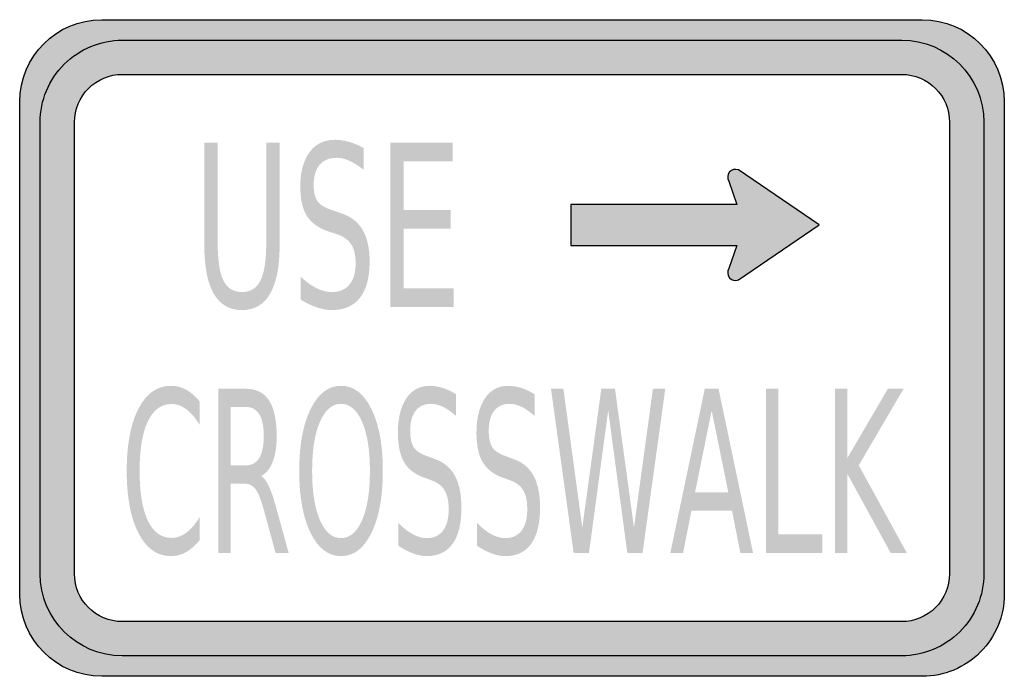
# Model space of a CAD drawing. Header units: inches. Extents: x -0.5 to 0.5, y -0.33 to 0.33.
import ezdxf

# ---------------------------------------------------------------- set-up
doc = ezdxf.new("R2010")
doc.units = ezdxf.units.IN
doc.header["$MEASUREMENT"] = 0

msp = doc.modelspace()

# ---------------------------------------------------------------- hatches: boundary and pattern name
h = msp.add_hatch(color=7)
edge = h.paths.add_edge_path()
edge.add_spline(control_points=[(-0.4167, -0.3333), (-0.4627, -0.3333), (-0.5, -0.296), (-0.5, -0.25)], knot_values=[0, 0, 0, 0, 1, 1, 1, 1], degree=3, periodic=0)
edge.add_line((-0.5, -0.25), (-0.5, 0.25))
edge.add_spline(control_points=[(-0.5, 0.25), (-0.5, 0.296), (-0.4627, 0.3333), (-0.4167, 0.3333)], knot_values=[0, 0, 0, 0, 1, 1, 1, 1], degree=3, periodic=0)
edge.add_line((-0.4167, 0.3333), (0.4167, 0.3333))
edge.add_spline(control_points=[(0.4167, 0.3333), (0.4627, 0.3333), (0.5, 0.296), (0.5, 0.25)], knot_values=[0, 0, 0, 0, 1, 1, 1, 1], degree=3, periodic=0)
edge.add_line((0.5, 0.25), (0.5, -0.25))
edge.add_spline(control_points=[(0.5, -0.25), (0.5, -0.2721), (0.4912, -0.2933), (0.4756, -0.3089), (0.46, -0.3246), (0.4388, -0.3333), (0.4167, -0.3333)], knot_values=[0, 0, 0, 0, 1, 1, 1, 2, 2, 2, 2], degree=3, periodic=0)
edge.add_line((0.4167, -0.3333), (-0.4167, -0.3333))
edge = h.paths.add_edge_path(flags=0)
edge.add_spline(control_points=[(-0.4444, 0.2292), (-0.4444, 0.2421), (-0.4393, 0.2544), (-0.4302, 0.2635), (-0.4211, 0.2727), (-0.4087, 0.2778), (-0.3958, 0.2778)], knot_values=[0, 0, 0, 0, 1, 1, 1, 2, 2, 2, 2], degree=3, periodic=0)
edge.add_line((-0.3958, 0.2778), (0.3958, 0.2778))
edge.add_spline(control_points=[(0.3958, 0.2778), (0.4227, 0.2778), (0.4444, 0.256), (0.4444, 0.2292)], knot_values=[0, 0, 0, 0, 1, 1, 1, 1], degree=3, periodic=0)
edge.add_line((0.4444, 0.2292), (0.4444, -0.2292))
edge.add_spline(control_points=[(0.4444, -0.2292), (0.4444, -0.2421), (0.4393, -0.2544), (0.4302, -0.2635), (0.4211, -0.2727), (0.4087, -0.2778), (0.3958, -0.2778)], knot_values=[0, 0, 0, 0, 1, 1, 1, 2, 2, 2, 2], degree=3, periodic=0)
edge.add_line((0.3958, -0.2778), (-0.3958, -0.2778))
edge.add_spline(control_points=[(-0.3958, -0.2778), (-0.4227, -0.2778), (-0.4444, -0.256), (-0.4444, -0.2292)], knot_values=[0, 0, 0, 0, 1, 1, 1, 1], degree=3, periodic=0)
edge.add_line((-0.4444, -0.2292), (-0.4444, 0.2292))
h = msp.add_hatch(color=7)
edge = h.paths.add_edge_path()
edge.add_spline(control_points=[(-0.4792, -0.2292), (-0.4792, -0.2752), (-0.4419, -0.3125), (-0.3958, -0.3125)], knot_values=[0, 0, 0, 0, 1, 1, 1, 1], degree=3, periodic=0)
edge.add_line((-0.3958, -0.3125), (0.3958, -0.3125))
edge.add_spline(control_points=[(0.3958, -0.3125), (0.4179, -0.3125), (0.4391, -0.3037), (0.4548, -0.2881), (0.4704, -0.2725), (0.4792, -0.2513), (0.4792, -0.2292)], knot_values=[0, 0, 0, 0, 1, 1, 1, 2, 2, 2, 2], degree=3, periodic=0)
edge.add_line((0.4792, -0.2292), (0.4792, 0.2292))
edge.add_spline(control_points=[(0.4792, 0.2292), (0.4792, 0.2752), (0.4419, 0.3125), (0.3958, 0.3125)], knot_values=[0, 0, 0, 0, 1, 1, 1, 1], degree=3, periodic=0)
edge.add_line((0.3958, 0.3125), (-0.3958, 0.3125))
edge.add_spline(control_points=[(-0.3958, 0.3125), (-0.4179, 0.3125), (-0.4391, 0.3037), (-0.4548, 0.2881), (-0.4704, 0.2725), (-0.4792, 0.2513), (-0.4792, 0.2292)], knot_values=[0, 0, 0, 0, 1, 1, 1, 2, 2, 2, 2], degree=3, periodic=0)
edge.add_line((-0.4792, 0.2292), (-0.4792, -0.2292))
edge = h.paths.add_edge_path(flags=0)
edge.add_spline(control_points=[(-0.4444, -0.2292), (-0.4444, -0.256), (-0.4227, -0.2778), (-0.3958, -0.2778)], knot_values=[0, 0, 0, 0, 1, 1, 1, 1], degree=3, periodic=0)
edge.add_line((-0.3958, -0.2778), (0.3958, -0.2778))
edge.add_spline(control_points=[(0.3958, -0.2778), (0.4087, -0.2778), (0.4211, -0.2727), (0.4302, -0.2635), (0.4393, -0.2544), (0.4444, -0.2421), (0.4444, -0.2292)], knot_values=[0, 0, 0, 0, 1, 1, 1, 2, 2, 2, 2], degree=3, periodic=0)
edge.add_line((0.4444, -0.2292), (0.4444, 0.2292))
edge.add_spline(control_points=[(0.4444, 0.2292), (0.4444, 0.256), (0.4227, 0.2778), (0.3958, 0.2778)], knot_values=[0, 0, 0, 0, 1, 1, 1, 1], degree=3, periodic=0)
edge.add_line((0.3958, 0.2778), (-0.3958, 0.2778))
edge.add_spline(control_points=[(-0.3958, 0.2778), (-0.4087, 0.2778), (-0.4211, 0.2727), (-0.4302, 0.2635), (-0.4393, 0.2544), (-0.4444, 0.2421), (-0.4444, 0.2292)], knot_values=[0, 0, 0, 0, 1, 1, 1, 2, 2, 2, 2], degree=3, periodic=0)
edge.add_line((-0.4444, 0.2292), (-0.4444, -0.2292))
h = msp.add_hatch(color=7)
edge = h.paths.add_edge_path()
edge.add_line((-0.1507, 0.2029), (-0.1507, 0.1809))
edge.add_spline(control_points=[(-0.1507, 0.1809), (-0.1558, 0.185), (-0.1606, 0.1881), (-0.1652, 0.1901), (-0.1697, 0.1921), (-0.1741, 0.1931), (-0.1784, 0.1931), (-0.1858, 0.1931), (-0.1914, 0.1907), (-0.1954, 0.186), (-0.1994, 0.1812), (-0.2014, 0.1744), (-0.2014, 0.1656), (-0.2014, 0.1583), (-0.2001, 0.1527), (-0.1974, 0.1489), (-0.1948, 0.1452), (-0.1897, 0.1422), (-0.1823, 0.1399)], knot_values=[0, 0, 0, 0, 1, 1, 1, 2, 2, 2, 3, 3, 3, 4, 4, 4, 5, 5, 5, 6, 6, 6, 6], degree=3, periodic=0)
edge.add_line((-0.1823, 0.1399), (-0.1742, 0.1371))
edge.add_spline(control_points=[(-0.1742, 0.1371), (-0.1641, 0.1339), (-0.1566, 0.1282), (-0.1518, 0.1201), (-0.147, 0.1121), (-0.1446, 0.1013), (-0.1446, 0.0877), (-0.1446, 0.0716), (-0.1479, 0.0593), (-0.1544, 0.051), (-0.1609, 0.0427), (-0.1704, 0.0385), (-0.1829, 0.0385), (-0.1877, 0.0385), (-0.1927, 0.0394), (-0.198, 0.0412), (-0.2034, 0.043), (-0.2089, 0.0456), (-0.2146, 0.0491)], knot_values=[0, 0, 0, 0, 1, 1, 1, 2, 2, 2, 3, 3, 3, 4, 4, 4, 5, 5, 5, 6, 6, 6, 6], degree=3, periodic=0)
edge.add_line((-0.2146, 0.0491), (-0.2146, 0.0723))
edge.add_spline(control_points=[(-0.2146, 0.0723), (-0.2091, 0.0672), (-0.2037, 0.0633), (-0.1985, 0.0607), (-0.1932, 0.0581), (-0.188, 0.0568), (-0.1829, 0.0568), (-0.1752, 0.0568), (-0.1693, 0.0593), (-0.1651, 0.0644), (-0.1609, 0.0694), (-0.1588, 0.0767), (-0.1588, 0.086), (-0.1588, 0.0942), (-0.1603, 0.1006), (-0.1633, 0.1052), (-0.1663, 0.1099), (-0.1712, 0.1133), (-0.1781, 0.1156)], knot_values=[0, 0, 0, 0, 1, 1, 1, 2, 2, 2, 3, 3, 3, 4, 4, 4, 5, 5, 5, 6, 6, 6, 6], degree=3, periodic=0)
edge.add_line((-0.1781, 0.1156), (-0.1864, 0.1183))
edge.add_spline(control_points=[(-0.1864, 0.1183), (-0.1964, 0.1217), (-0.2037, 0.1269), (-0.2083, 0.134), (-0.2128, 0.1412), (-0.215, 0.1511), (-0.215, 0.1639), (-0.215, 0.1786), (-0.2119, 0.1902), (-0.2057, 0.1987), (-0.1994, 0.2072), (-0.1909, 0.2114), (-0.1799, 0.2114), (-0.1752, 0.2114), (-0.1705, 0.2107), (-0.1656, 0.2093), (-0.1607, 0.2079), (-0.1557, 0.2058), (-0.1507, 0.2029)], knot_values=[0, 0, 0, 0, 1, 1, 1, 2, 2, 2, 3, 3, 3, 4, 4, 4, 5, 5, 5, 6, 6, 6, 6], degree=3, periodic=0)
h = msp.add_hatch(color=7)
edge = h.paths.add_edge_path()
edge.add_line((-0.3125, 0.2084), (-0.2989, 0.2084))
edge.add_line((-0.2989, 0.2084), (-0.2989, 0.1071))
edge.add_spline(control_points=[(-0.2989, 0.1071), (-0.2989, 0.0893), (-0.297, 0.0764), (-0.2931, 0.0686), (-0.2892, 0.0607), (-0.2829, 0.0568), (-0.2742, 0.0568), (-0.2656, 0.0568), (-0.2593, 0.0607), (-0.2554, 0.0686), (-0.2515, 0.0764), (-0.2496, 0.0893), (-0.2496, 0.1071)], knot_values=[0, 0, 0, 0, 1, 1, 1, 2, 2, 2, 3, 3, 3, 4, 4, 4, 4], degree=3, periodic=0)
edge.add_line((-0.2496, 0.1071), (-0.2496, 0.2084))
edge.add_line((-0.2496, 0.2084), (-0.236, 0.2084))
edge.add_line((-0.236, 0.2084), (-0.236, 0.1044))
edge.add_spline(control_points=[(-0.236, 0.1044), (-0.236, 0.0826), (-0.2392, 0.0662), (-0.2457, 0.0551), (-0.2521, 0.044), (-0.2616, 0.0385), (-0.2742, 0.0385), (-0.2869, 0.0385), (-0.2964, 0.044), (-0.3029, 0.0551), (-0.3093, 0.0662), (-0.3125, 0.0826), (-0.3125, 0.1044)], knot_values=[0, 0, 0, 0, 1, 1, 1, 2, 2, 2, 3, 3, 3, 4, 4, 4, 4], degree=3, periodic=0)
edge.add_line((-0.3125, 0.1044), (-0.3125, 0.2084))
for points in [[(-0.1235, 0.2084), (-0.0603, 0.2084), (-0.0603, 0.1894), (-0.11, 0.1894), (-0.11, 0.1401), (-0.0624, 0.1401), (-0.0624, 0.1211), (-0.11, 0.1211), (-0.11, 0.0607), (-0.0591, 0.0607), (-0.0591, 0.0417), (-0.1235, 0.0417), (-0.1235, 0.2084)], [(0.0396, -0.0414), (0.0522, -0.0414), (0.0714, -0.1823), (0.0907, -0.0414), (0.1046, -0.0414), (0.1239, -0.1823), (0.1431, -0.0414), (0.1557, -0.0414), (0.1326, -0.2081), (0.1171, -0.2081), (0.0977, -0.0634), (0.0782, -0.2081), (0.0626, -0.2081), (0.0396, -0.0414)], [(0.2581, -0.0414), (0.2705, -0.0414), (0.2705, -0.1891), (0.3152, -0.1891), (0.3152, -0.2081), (0.2581, -0.2081), (0.2581, -0.0414)], [(0.3282, -0.0414), (0.3406, -0.0414), (0.3406, -0.1118), (0.3817, -0.0414), (0.3977, -0.0414), (0.3522, -0.1191), (0.401, -0.2081), (0.3846, -0.2081), (0.3406, -0.1278), (0.3406, -0.2081), (0.3282, -0.2081), (0.3282, -0.0414)]]:
    msp.add_hatch(color=7).paths.add_polyline_path(points)
h = msp.add_hatch(color=7)
edge = h.paths.add_edge_path()
edge.add_line((0.3119, 0.125), (0.2299, 0.1808))
edge.add_spline(control_points=[(0.2299, 0.1808), (0.2268, 0.1821), (0.2231, 0.1813), (0.2209, 0.1787), (0.2187, 0.1761), (0.2184, 0.1723), (0.2202, 0.1694)], knot_values=[0, 0, 0, 0, 1, 1, 1, 2, 2, 2, 2], degree=3, periodic=0)
edge.add_line((0.2202, 0.1694), (0.2282, 0.1458))
edge.add_line((0.2282, 0.1458), (0.0598, 0.1458))
edge.add_line((0.0598, 0.1458), (0.0598, 0.1042))
edge.add_line((0.0598, 0.1042), (0.2282, 0.1042))
edge.add_line((0.2282, 0.1042), (0.2202, 0.0806))
edge.add_spline(control_points=[(0.2202, 0.0806), (0.2184, 0.0777), (0.2187, 0.0739), (0.2209, 0.0713), (0.2231, 0.0687), (0.2268, 0.0679), (0.2299, 0.0692)], knot_values=[0, 0, 0, 0, 1, 1, 1, 2, 2, 2, 2], degree=3, periodic=0)
edge.add_line((0.2299, 0.0692), (0.3119, 0.125))
h = msp.add_hatch(color=7)
edge = h.paths.add_edge_path()
edge.add_line((-0.3173, -0.0542), (-0.3173, -0.078))
edge.add_spline(control_points=[(-0.3173, -0.078), (-0.3215, -0.0709), (-0.326, -0.0657), (-0.3307, -0.0622), (-0.3354, -0.0587), (-0.3404, -0.0569), (-0.3458, -0.0569), (-0.3562, -0.0569), (-0.3643, -0.0627), (-0.3698, -0.0744), (-0.3754, -0.086), (-0.3782, -0.1029), (-0.3782, -0.1249), (-0.3782, -0.1469), (-0.3754, -0.1637), (-0.3698, -0.1753), (-0.3643, -0.1869), (-0.3562, -0.1928), (-0.3458, -0.1928), (-0.3404, -0.1928), (-0.3354, -0.191), (-0.3307, -0.1875), (-0.326, -0.184), (-0.3215, -0.1787), (-0.3173, -0.1717)], knot_values=[0, 0, 0, 0, 1, 1, 1, 2, 2, 2, 3, 3, 3, 4, 4, 4, 5, 5, 5, 6, 6, 6, 7, 7, 7, 8, 8, 8, 8], degree=3, periodic=0)
edge.add_line((-0.3173, -0.1717), (-0.3173, -0.1952))
edge.add_spline(control_points=[(-0.3173, -0.1952), (-0.3217, -0.2006), (-0.3263, -0.2046), (-0.3311, -0.2073), (-0.336, -0.21), (-0.3411, -0.2113), (-0.3465, -0.2113), (-0.3604, -0.2113), (-0.3713, -0.2036), (-0.3793, -0.1881), (-0.3873, -0.1727), (-0.3913, -0.1516), (-0.3913, -0.1249), (-0.3913, -0.0981), (-0.3873, -0.077), (-0.3793, -0.0615), (-0.3713, -0.0461), (-0.3604, -0.0384), (-0.3465, -0.0384), (-0.341, -0.0384), (-0.3358, -0.0397), (-0.331, -0.0423), (-0.3261, -0.045), (-0.3216, -0.0489), (-0.3173, -0.0542)], knot_values=[0, 0, 0, 0, 1, 1, 1, 2, 2, 2, 3, 3, 3, 4, 4, 4, 5, 5, 5, 6, 6, 6, 7, 7, 7, 8, 8, 8, 8], degree=3, periodic=0)
h = msp.add_hatch(color=7)
edge = h.paths.add_edge_path()
edge.add_spline(control_points=[(-0.1736, -0.0384), (-0.1607, -0.0384), (-0.1505, -0.0462), (-0.1428, -0.0619), (-0.1351, -0.0775), (-0.1312, -0.0986), (-0.1312, -0.1249), (-0.1312, -0.1512), (-0.1351, -0.1721), (-0.1428, -0.1878), (-0.1505, -0.2035), (-0.1607, -0.2113), (-0.1736, -0.2113), (-0.1865, -0.2113), (-0.1968, -0.2035), (-0.2045, -0.1879), (-0.2122, -0.1722), (-0.2161, -0.1512), (-0.2161, -0.1249), (-0.2161, -0.0986), (-0.2122, -0.0775), (-0.2045, -0.0619), (-0.1968, -0.0462), (-0.1865, -0.0384), (-0.1736, -0.0384)], knot_values=[0, 0, 0, 0, 1, 1, 1, 2, 2, 2, 3, 3, 3, 4, 4, 4, 5, 5, 5, 6, 6, 6, 7, 7, 7, 8, 8, 8, 8], degree=3, periodic=0)
edge = h.paths.add_edge_path(flags=0)
edge.add_spline(control_points=[(-0.1736, -0.0567), (-0.1826, -0.0567), (-0.1898, -0.0628), (-0.1951, -0.075), (-0.2004, -0.0872), (-0.203, -0.1038), (-0.203, -0.1249), (-0.203, -0.1459), (-0.2004, -0.1625), (-0.1951, -0.1747), (-0.1898, -0.1869), (-0.1826, -0.193), (-0.1736, -0.193), (-0.1646, -0.193), (-0.1575, -0.1869), (-0.1522, -0.1747), (-0.1469, -0.1625), (-0.1443, -0.1459), (-0.1443, -0.1249), (-0.1443, -0.1038), (-0.1469, -0.0872), (-0.1522, -0.075), (-0.1575, -0.0628), (-0.1646, -0.0567), (-0.1736, -0.0567)], knot_values=[0, 0, 0, 0, 1, 1, 1, 2, 2, 2, 3, 3, 3, 4, 4, 4, 5, 5, 5, 6, 6, 6, 7, 7, 7, 8, 8, 8, 8], degree=3, periodic=0)
h = msp.add_hatch(color=7)
edge = h.paths.add_edge_path()
edge.add_line((-0.0569, -0.0469), (-0.0569, -0.0689))
edge.add_spline(control_points=[(-0.0569, -0.0689), (-0.0616, -0.0648), (-0.066, -0.0617), (-0.0702, -0.0597), (-0.0744, -0.0577), (-0.0784, -0.0567), (-0.0823, -0.0567), (-0.0891, -0.0567), (-0.0943, -0.0591), (-0.0979, -0.0638), (-0.1016, -0.0686), (-0.1034, -0.0754), (-0.1034, -0.0842), (-0.1034, -0.0915), (-0.1022, -0.0971), (-0.0998, -0.1008), (-0.0973, -0.1046), (-0.0927, -0.1076), (-0.0859, -0.1099)], knot_values=[0, 0, 0, 0, 1, 1, 1, 2, 2, 2, 3, 3, 3, 4, 4, 4, 5, 5, 5, 6, 6, 6, 6], degree=3, periodic=0)
edge.add_line((-0.0859, -0.1099), (-0.0784, -0.1127))
edge.add_spline(control_points=[(-0.0784, -0.1127), (-0.0692, -0.1159), (-0.0624, -0.1216), (-0.058, -0.1296), (-0.0536, -0.1377), (-0.0514, -0.1485), (-0.0514, -0.1621), (-0.0514, -0.1782), (-0.0543, -0.1905), (-0.0603, -0.1988), (-0.0662, -0.2071), (-0.075, -0.2113), (-0.0865, -0.2113), (-0.0908, -0.2113), (-0.0954, -0.2104), (-0.1003, -0.2086), (-0.1052, -0.2068), (-0.1103, -0.2042), (-0.1155, -0.2007)], knot_values=[0, 0, 0, 0, 1, 1, 1, 2, 2, 2, 3, 3, 3, 4, 4, 4, 5, 5, 5, 6, 6, 6, 6], degree=3, periodic=0)
edge.add_line((-0.1155, -0.2007), (-0.1155, -0.1775))
edge.add_spline(control_points=[(-0.1155, -0.1775), (-0.1105, -0.1826), (-0.1056, -0.1865), (-0.1007, -0.1891), (-0.0959, -0.1917), (-0.0911, -0.193), (-0.0865, -0.193), (-0.0794, -0.193), (-0.0739, -0.1905), (-0.0701, -0.1854), (-0.0662, -0.1803), (-0.0643, -0.1731), (-0.0643, -0.1637), (-0.0643, -0.1556), (-0.0657, -0.1492), (-0.0685, -0.1445), (-0.0712, -0.1399), (-0.0758, -0.1365), (-0.0821, -0.1342)], knot_values=[0, 0, 0, 0, 1, 1, 1, 2, 2, 2, 3, 3, 3, 4, 4, 4, 5, 5, 5, 6, 6, 6, 6], degree=3, periodic=0)
edge.add_line((-0.0821, -0.1342), (-0.0896, -0.1315))
edge.add_spline(control_points=[(-0.0896, -0.1315), (-0.0989, -0.1281), (-0.1056, -0.1229), (-0.1097, -0.1157), (-0.1138, -0.1086), (-0.1159, -0.0987), (-0.1159, -0.0859), (-0.1159, -0.0712), (-0.113, -0.0596), (-0.1073, -0.0511), (-0.1016, -0.0426), (-0.0937, -0.0384), (-0.0837, -0.0384), (-0.0794, -0.0384), (-0.075, -0.0391), (-0.0706, -0.0405), (-0.0661, -0.0419), (-0.0616, -0.044), (-0.0569, -0.0469)], knot_values=[0, 0, 0, 0, 1, 1, 1, 2, 2, 2, 3, 3, 3, 4, 4, 4, 5, 5, 5, 6, 6, 6, 6], degree=3, periodic=0)
h = msp.add_hatch(color=7)
edge = h.paths.add_edge_path()
edge.add_line((0.0229, -0.0469), (0.0229, -0.0689))
edge.add_spline(control_points=[(0.0229, -0.0689), (0.0182, -0.0648), (0.0138, -0.0617), (0.0096, -0.0597), (0.0054, -0.0577), (0.0014, -0.0567), (-0.0025, -0.0567), (-0.0092, -0.0567), (-0.0144, -0.0591), (-0.0181, -0.0638), (-0.0218, -0.0686), (-0.0236, -0.0754), (-0.0236, -0.0842), (-0.0236, -0.0915), (-0.0224, -0.0971), (-0.02, -0.1008), (-0.0175, -0.1046), (-0.0129, -0.1076), (-0.0061, -0.1099)], knot_values=[0, 0, 0, 0, 1, 1, 1, 2, 2, 2, 3, 3, 3, 4, 4, 4, 5, 5, 5, 6, 6, 6, 6], degree=3, periodic=0)
edge.add_line((-0.0061, -0.1099), (0.0014, -0.1127))
edge.add_spline(control_points=[(0.0014, -0.1127), (0.0106, -0.1159), (0.0175, -0.1216), (0.0219, -0.1296), (0.0263, -0.1377), (0.0285, -0.1485), (0.0285, -0.1621), (0.0285, -0.1782), (0.0255, -0.1905), (0.0195, -0.1988), (0.0136, -0.2071), (0.0048, -0.2113), (-0.0067, -0.2113), (-0.011, -0.2113), (-0.0156, -0.2104), (-0.0205, -0.2086), (-0.0254, -0.2068), (-0.0305, -0.2042), (-0.0357, -0.2007)], knot_values=[0, 0, 0, 0, 1, 1, 1, 2, 2, 2, 3, 3, 3, 4, 4, 4, 5, 5, 5, 6, 6, 6, 6], degree=3, periodic=0)
edge.add_line((-0.0357, -0.2007), (-0.0357, -0.1775))
edge.add_spline(control_points=[(-0.0357, -0.1775), (-0.0307, -0.1826), (-0.0257, -0.1865), (-0.0209, -0.1891), (-0.0161, -0.1917), (-0.0113, -0.193), (-0.0067, -0.193), (0.0004, -0.193), (0.0059, -0.1905), (0.0097, -0.1854), (0.0136, -0.1803), (0.0155, -0.1731), (0.0155, -0.1637), (0.0155, -0.1556), (0.0141, -0.1492), (0.0114, -0.1445), (0.0086, -0.1399), (0.0041, -0.1365), (-0.0022, -0.1342)], knot_values=[0, 0, 0, 0, 1, 1, 1, 2, 2, 2, 3, 3, 3, 4, 4, 4, 5, 5, 5, 6, 6, 6, 6], degree=3, periodic=0)
edge.add_line((-0.0022, -0.1342), (-0.0098, -0.1315))
edge.add_spline(control_points=[(-0.0098, -0.1315), (-0.019, -0.1281), (-0.0257, -0.1229), (-0.0299, -0.1157), (-0.034, -0.1086), (-0.0361, -0.0987), (-0.0361, -0.0859), (-0.0361, -0.0712), (-0.0332, -0.0596), (-0.0275, -0.0511), (-0.0218, -0.0426), (-0.0139, -0.0384), (-0.0039, -0.0384), (0.0004, -0.0384), (0.0048, -0.0391), (0.0092, -0.0405), (0.0137, -0.0419), (0.0183, -0.044), (0.0229, -0.0469)], knot_values=[0, 0, 0, 0, 1, 1, 1, 2, 2, 2, 3, 3, 3, 4, 4, 4, 5, 5, 5, 6, 6, 6, 6], degree=3, periodic=0)
h = msp.add_hatch(color=7)
edge = h.paths.add_edge_path()
edge.add_spline(control_points=[(-0.2547, -0.1299), (-0.252, -0.1316), (-0.2495, -0.1351), (-0.2469, -0.1404), (-0.2444, -0.1458), (-0.2419, -0.1531), (-0.2394, -0.1625)], knot_values=[0, 0, 0, 0, 1, 1, 1, 2, 2, 2, 2], degree=3, periodic=0)
edge.add_line((-0.2394, -0.1625), (-0.2268, -0.2081))
edge.add_line((-0.2268, -0.2081), (-0.2401, -0.2081))
edge.add_line((-0.2401, -0.2081), (-0.2518, -0.1653))
edge.add_spline(control_points=[(-0.2518, -0.1653), (-0.2549, -0.1541), (-0.2578, -0.1467), (-0.2606, -0.1431), (-0.2635, -0.1394), (-0.2674, -0.1376), (-0.2723, -0.1376)], knot_values=[0, 0, 0, 0, 1, 1, 1, 2, 2, 2, 2], degree=3, periodic=0)
edge.add_line((-0.2723, -0.1376), (-0.2858, -0.1376))
edge.add_line((-0.2858, -0.1376), (-0.2858, -0.2081))
edge.add_line((-0.2858, -0.2081), (-0.2982, -0.2081))
edge.add_line((-0.2982, -0.2081), (-0.2982, -0.0414))
edge.add_line((-0.2982, -0.0414), (-0.2702, -0.0414))
edge.add_spline(control_points=[(-0.2702, -0.0414), (-0.2597, -0.0414), (-0.2519, -0.0454), (-0.2467, -0.0533), (-0.2416, -0.0613), (-0.239, -0.0733), (-0.239, -0.0894), (-0.239, -0.0999), (-0.2403, -0.1086), (-0.243, -0.1155), (-0.2457, -0.1224), (-0.2496, -0.1272), (-0.2547, -0.1299)], knot_values=[0, 0, 0, 0, 1, 1, 1, 2, 2, 2, 3, 3, 3, 4, 4, 4, 4], degree=3, periodic=0)
edge = h.paths.add_edge_path(flags=0)
edge.add_line((-0.2858, -0.0599), (-0.2858, -0.1191))
edge.add_line((-0.2858, -0.1191), (-0.2702, -0.1191))
edge.add_spline(control_points=[(-0.2702, -0.1191), (-0.2642, -0.1191), (-0.2597, -0.1166), (-0.2566, -0.1116), (-0.2536, -0.1065), (-0.2521, -0.0991), (-0.2521, -0.0894), (-0.2521, -0.0796), (-0.2536, -0.0723), (-0.2566, -0.0674), (-0.2597, -0.0624), (-0.2642, -0.0599), (-0.2702, -0.0599)], knot_values=[0, 0, 0, 0, 1, 1, 1, 2, 2, 2, 3, 3, 3, 4, 4, 4, 4], degree=3, periodic=0)
edge.add_line((-0.2702, -0.0599), (-0.2858, -0.0599))
h = msp.add_hatch(color=7)
h.paths.add_polyline_path([(0.1958, -0.0414), (0.2098, -0.0414), (0.2448, -0.2081), (0.2319, -0.2081), (0.2235, -0.1653), (0.1822, -0.1653), (0.1738, -0.2081), (0.1608, -0.2081), (0.1958, -0.0414)])
h.paths.add_polyline_path([(0.2028, -0.0636), (0.1859, -0.1466), (0.2197, -0.1466), (0.2028, -0.0636)], flags=0)

# ---------------------------------------------------------------- linework, layer by layer
at = {"color": 7}
for points in [[(-0.4167, 0.3333), (0.4167, 0.3333)], [(-0.3958, 0.3125), (0.3958, 0.3125)], [(-0.3958, 0.2778), (0.3958, 0.2778)], [(-0.5, -0.25), (-0.5, 0.25)], [(0.5, 0.25), (0.5, -0.25)], [(-0.4792, -0.2292), (-0.4792, 0.2292)], [(-0.4444, -0.2292), (-0.4444, 0.2292)], [(0.4444, 0.2292), (0.4444, -0.2292)], [(0.4792, 0.2292), (0.4792, -0.2292)], [(0.3119, 0.125), (0.2299, 0.1808)], [(0.2202, 0.1694), (0.2282, 0.1458), (0.0598, 0.1458), (0.0598, 0.1042), (0.2282, 0.1042), (0.2202, 0.0806)], [(0.2299, 0.0692), (0.3119, 0.125)], [(0.3958, -0.2778), (-0.3958, -0.2778)], [(0.3958, -0.3125), (-0.3958, -0.3125)], [(0.4167, -0.3333), (-0.4167, -0.3333)]]:
    msp.add_lwpolyline(points, dxfattribs=at)
for points in [[(-0.5, 0.25), (-0.5, 0.296), (-0.4627, 0.3333), (-0.4167, 0.3333)], [(0.4167, 0.3333), (0.4627, 0.3333), (0.5, 0.296), (0.5, 0.25)], [(0.3958, 0.3125), (0.4419, 0.3125), (0.4792, 0.2752), (0.4792, 0.2292)], [(0.3958, 0.2778), (0.4227, 0.2778), (0.4444, 0.256), (0.4444, 0.2292)], [(-0.3958, -0.3125), (-0.4419, -0.3125), (-0.4792, -0.2752), (-0.4792, -0.2292)], [(-0.3958, -0.2778), (-0.4227, -0.2778), (-0.4444, -0.256), (-0.4444, -0.2292)], [(-0.4167, -0.3333), (-0.4627, -0.3333), (-0.5, -0.296), (-0.5, -0.25)]]:
    msp.add_open_spline(points, degree=3, dxfattribs=at)
for points in [[(-0.4792, 0.2292), (-0.4792, 0.2513), (-0.4704, 0.2725), (-0.4548, 0.2881), (-0.4391, 0.3037), (-0.4179, 0.3125), (-0.3958, 0.3125)], [(-0.4444, 0.2292), (-0.4444, 0.2421), (-0.4393, 0.2544), (-0.4302, 0.2635), (-0.4211, 0.2727), (-0.4087, 0.2778), (-0.3958, 0.2778)], [(0.2299, 0.1808), (0.2268, 0.1821), (0.2231, 0.1813), (0.2209, 0.1787), (0.2187, 0.1761), (0.2184, 0.1723), (0.2202, 0.1694)], [(0.2202, 0.0806), (0.2184, 0.0777), (0.2187, 0.0739), (0.2209, 0.0713), (0.2231, 0.0687), (0.2268, 0.0679), (0.2299, 0.0692)], [(0.4792, -0.2292), (0.4792, -0.2513), (0.4704, -0.2725), (0.4548, -0.2881), (0.4391, -0.3037), (0.4179, -0.3125), (0.3958, -0.3125)], [(0.4444, -0.2292), (0.4444, -0.2421), (0.4393, -0.2544), (0.4302, -0.2635), (0.4211, -0.2727), (0.4087, -0.2778), (0.3958, -0.2778)], [(0.5, -0.25), (0.5, -0.2721), (0.4912, -0.2933), (0.4756, -0.3089), (0.46, -0.3246), (0.4388, -0.3333), (0.4167, -0.3333)]]:
    msp.add_open_spline(points, degree=3, knots=[0, 0, 0, 0, 1, 1, 1, 2, 2, 2, 2], dxfattribs=at)

doc.saveas('drawing.dxf')
